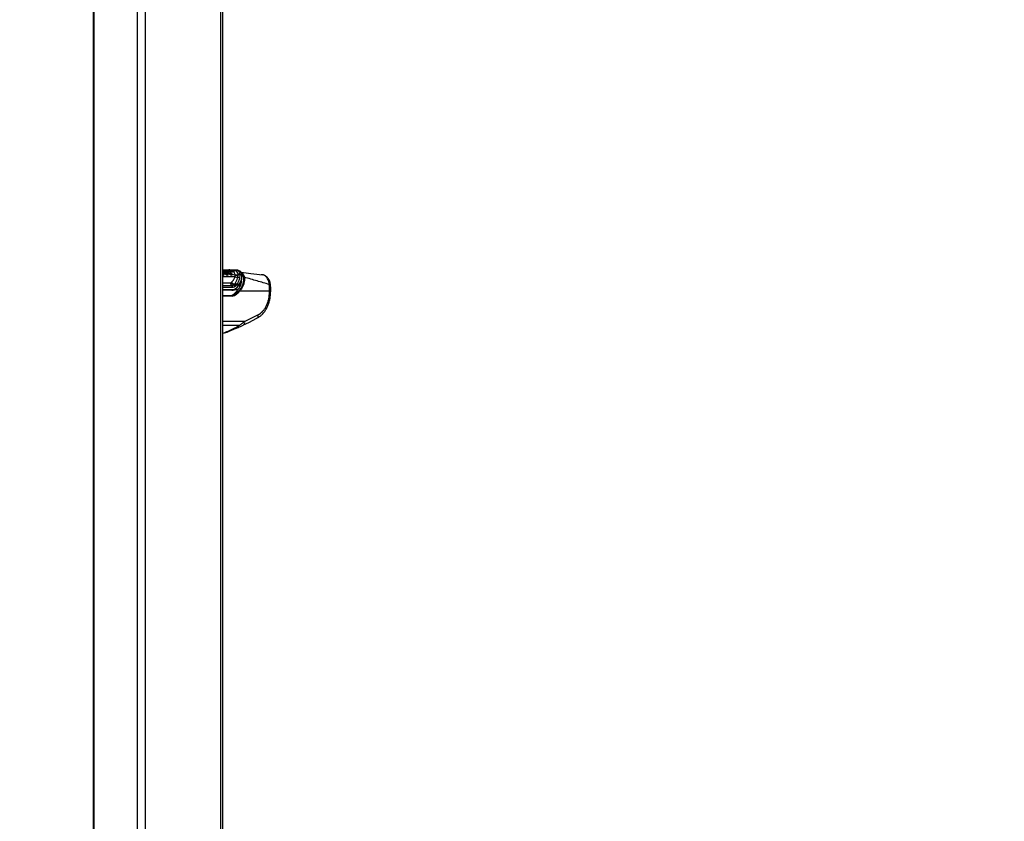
# Model space of a CAD drawing. Header units: millimetres. Extents: x 38476 to 443956, y 24059 to 406945.
# Tile 4 of 75: x 85083 to 131691, y 108602 to 146536. Entities that reach past the tile are written whole.
import ezdxf

# ---------------------------------------------------------------- set-up
doc = ezdxf.new("R2010")
doc.units = ezdxf.units.MM
doc.layers.add('COMPONENT_GEOMETRY', color=7, linetype='Continuous')
doc.styles.add('SLDTEXTSTYLE1', font='TXT', dxfattribs={"width": 0.75})
doc.dimstyles.new('SLDDIMSTYLE0', dxfattribs={"dimtxt": 2500, "dimasz": 165.1, "dimexe": 0, "dimexo": 0.0625, "dimgap": 625, "dimtad": 0, "dimtih": 1, "dimtoh": 1, "dimdec": 0, "dimlfac": 0.02, "dimrnd": 1e-09, "dimzin": 12, "dimdsep": 46, "dimtxsty": 'SLDTEXTSTYLE1', "dimsah": 1, "dimcen": 0.09, "dimadec": 0, "dimazin": 3, "dimtfac": 1, "dimtdec": 0, "dimtofl": 0, "dimtmove": 0, "dimatfit": 3, "dimfxl": 1, "dimfrac": 2, "dimtolj": 1, "dimtzin": 12, "dimarcsym": 0})

# ---------------------------------------------------------------- blocks, each defined once
blk = doc.blocks.new('_D_4')
at = {"layer": 'COMPONENT_GEOMETRY', "color": 7, "ltscale": 50}
for p, q in [((94429, 186096), (42012, 186096)), ((42171, 186096), (42171, 110583)), ((42171, 31102), (42171, 106615)), ((67295, 31102), (42012, 31102))]:
    blk.add_line(p, q, dxfattribs=at)
for points in [[(42171, 186096), (42145, 185931), (42196, 185931)], [(42171, 31102), (42196, 31267), (42145, 31267)]]:
    blk.add_solid(points, dxfattribs=at)
at = {"layer": 'COMPONENT_GEOMETRY', "color": 7, "ltscale": 50, "insert": (38476, 109837), "char_height": 2500, "attachment_point": 1, "style": 'SLDTEXTSTYLE1'}
blk.add_mtext('3100', dxfattribs=at)
blk = doc.blocks.new('_D_6')
at = {"layer": 'COMPONENT_GEOMETRY', "color": 7, "ltscale": 50}
for p, q in [((239590, 151446), (252465, 151446)), ((252307, 151446), (252307, 93258)), ((252307, 31102), (252307, 89290)), ((114137, 31102), (252465, 31102))]:
    blk.add_line(p, q, dxfattribs=at)
for points in [[(252307, 151446), (252281, 151281), (252332, 151281)], [(252307, 31102), (252332, 31267), (252281, 31267)]]:
    blk.add_solid(points, dxfattribs=at)
at = {"layer": 'COMPONENT_GEOMETRY', "color": 7, "ltscale": 50, "insert": (248612, 92512), "char_height": 2500, "attachment_point": 1, "style": 'SLDTEXTSTYLE1'}
blk.add_mtext('2407', dxfattribs=at)

msp = doc.modelspace()

# ---------------------------------------------------------------- linework, layer by layer
at = {"color": 7, "linetype": 'Continuous', "lineweight": 25, "ltscale": 50}
for p, q in [((88559.19, 185584.55), (88559.19, 41884.54)), ((94704.43, 41884.54), (94704.43, 185584.55)), ((94720.86, 134547.75), (94704.43, 134569.46)), ((94719.13, 134689.19), (94713.95, 134688.64)), ((94772.73, 134562.74), (94771.23, 134564.69)), ((94774.92, 134559.86), (94772.73, 134562.74)), ((94784.94, 134572.33), (94786.44, 134570.38)), ((94786.44, 134570.38), (94788.65, 134567.49)), ((94805.62, 134581.13), (94807.87, 134578.17)), ((94807.87, 134578.17), (94903.43, 134558.95)), ((94810, 134660.57), (94810.9, 134660.48)), ((94810.9, 134660.48), (94812.19, 134660.35)), ((94824.61, 134673.48), (94825.92, 134673.35)), ((94915.2, 134662.46), (94825.92, 134673.35)), ((94910.75, 134553.31), (94908.65, 134556.18)), ((94916.46, 134662.33), (94915.2, 134662.46)), ((94915.41, 134536.29), (94998.92, 134519.71)), ((95001.38, 134516.59), (94998.92, 134519.71)), ((95006.05, 134510.9), (95001.38, 134516.59)), ((95012.27, 134527.81), (95014.59, 134524.9)), ((95014.59, 134524.9), (95018.95, 134519.62)), ((95148.03, 134608.77), (95018.45, 134624.64)), ((95033, 134536.68), (95036.95, 134531.88)), ((95036.95, 134531.88), (95121.95, 134514.53)), ((95121.95, 134514.53), (95121.48, 134516.09)), ((95128.39, 134502.78), (95132.43, 134493.03)), ((95132.43, 134493.03), (95132.74, 134492.01)), ((95132.43, 134493.03), (95277.31, 134463.87)), ((95132.74, 134492.01), (95133.26, 134490.14)), ((95151.78, 134608.31), (95148.03, 134608.77)), ((95258.3, 134659.31), (95253.51, 134659.87)), ((95260.52, 134659.03), (95258.3, 134659.31)), ((95277.31, 134463.87), (95277.23, 134482.29)), ((95313.87, 134689.06), (95318.53, 134688.52)), ((95318.53, 134688.52), (95320.66, 134688.28)), ((95415.43, 134676.59), (95320.66, 134688.28)), ((95411.25, 134348.98), (95421.08, 134455.3)), ((95505.56, 134642.52), (95415.43, 134676.59)), ((95419.98, 134481.76), (95418.52, 134497.66)), ((95421.08, 134455.3), (95419.98, 134481.76)), ((95507.29, 134442.74), (95495.85, 134323.69)), ((95505.72, 134489.22), (95506.64, 134471.8)), ((95505.72, 134489.22), (95603.56, 134467.52)), ((95506.64, 134471.8), (95507.29, 134442.74)), ((96572.13, 134463.99), (96507.14, 134467.82)), ((95091.87, 134090.53), (95095.82, 134094.03)), ((95095.82, 134094.03), (95112.39, 134110.47)), ((95209.73, 133985.92), (95220.6, 133996.17)), ((95220.6, 133996.17), (95238.66, 134015.74)), ((95238.66, 134015.74), (95263.69, 134043.64)), ((95263.69, 134043.64), (95279.47, 134063.12)), ((95292.93, 133926.39), (95278.04, 133912.74)), ((95339.53, 133973.37), (95312.13, 133945.56)), ((95355.74, 134005.94), (95339.53, 133973.37)), ((95449.81, 133973.37), (95339.53, 133973.37)), ((95355.74, 134005.94), (95470.67, 134005.94)), ((95470.67, 134005.94), (95449.81, 133973.37)), ((95451.8, 133953.29), (95452.03, 133953.56)), ((95132.02, 133735.14), (94704.43, 133735.14)), ((94704.43, 133486.17), (95119.5, 133486.17)), ((95241.92, 133570.94), (95322.55, 133570.94)), ((96909.34, 133686.17), (95488.44, 133686.17)), ((95726.51, 132248.67), (96359.67, 132565.3))]:
    msp.add_line(p, q, dxfattribs=at)
at = {"color": 8, "linetype": 'Continuous', "lineweight": 25, "ltscale": 50}
for p, q in [((88586.12, 185584.55), (88586.12, 41884.54)), ((90647.04, 185584.55), (90647.04, 41884.54)), ((91016.6, 185584.55), (91016.6, 41884.54)), ((94583.7, 185584.55), (94583.7, 41884.54)), ((94704.43, 134376.22), (95270.2, 134376.22)), ((94788.58, 134662.19), (94810, 134660.57)), ((94971.01, 134675.45), (94852.94, 134670.05)), ((94704.43, 134080.75), (95063.71, 134080.75)), ((94704.43, 133953.74), (95127.54, 133953.74)), ((95164.84, 133869.07), (94704.43, 133869.07)), ((94704.43, 133766.19), (95153.22, 133766.19)), ((95451.27, 133952.68), (95525.91, 133952.68)), ((95137.1, 133458.76), (94704.43, 133458.76)), ((95401.47, 133746.03), (95205.16, 133746.03)), ((95726.51, 132248.67), (94704.43, 132248.67)), ((95469.98, 132060.02), (94704.43, 132060.02))]:
    msp.add_line(p, q, dxfattribs=at)
at = {"color": 8, "linetype": 'Continuous', "lineweight": 25, "ltscale": 50, "flags": 128}
for points in [[(94715.32, 134550.02), (94710.55, 134556.75), (94705.74, 134563.41), (94704.43, 134565.19)], [(94704.43, 134453.83), (94705.38, 134455.68), (94706.47, 134457.39)], [(94711.43, 134688.39), (94707.72, 134687.83), (94706.09, 134687.48)], [(94713.96, 134688.67), (94710.04, 134688.08), (94706.23, 134687.17)], [(94936.82, 134496.29), (94937.17, 134495.57), (94941.51, 134465.35), (94935.82, 134448.46), (94927.3, 134441.24), (94914.92, 134438.59), (94899.2, 134441.31), (94880.03, 134450.05), (94854.98, 134467.63), (94824.74, 134496.1), (94795.01, 134532.4), (94795.01, 134532.4)], [(96958.07, 133983.33), (96956.81, 133986.8), (96950.04, 133992.31), (96937.64, 133996.82), (96919.99, 134000.18), (96897.6, 134002.32)]]:
    msp.add_lwpolyline(points, dxfattribs=at)
at = {"color": 7, "linetype": 'Continuous', "lineweight": 25, "ltscale": 50, "flags": 128}
for points in [[(94730, 134689.06), (94722.52, 134689.44), (94719.14, 134689.22)], [(94795.01, 134532.4), (94792.54, 134535.89), (94790.06, 134539.37), (94787.57, 134542.83), (94785.06, 134546.27), (94782.54, 134549.69), (94780.02, 134553.1), (94777.47, 134556.49), (94774.92, 134559.86)], [(94788.65, 134567.49), (94791.23, 134564.09), (94793.8, 134560.66), (94796.35, 134557.22), (94798.9, 134553.76), (94801.43, 134550.28), (94803.95, 134546.78), (94806.45, 134543.27), (94808.95, 134539.74)], [(94807.87, 134578.17), (94810.49, 134574.72), (94813.09, 134571.24), (94815.69, 134567.75), (94818.27, 134564.24), (94820.83, 134560.71), (94823.39, 134557.17), (94825.93, 134553.6), (94828.46, 134550.02)], [(94909.78, 134550.02), (94909.25, 134550.78), (94908.72, 134551.53), (94908.19, 134552.28), (94907.65, 134553.03), (94907.12, 134553.78), (94906.59, 134554.53), (94906.06, 134555.28), (94905.52, 134556.03)], [(95294.21, 133619.61), (95305.7, 133631.7), (95317.1, 133643.95), (95328.4, 133656.37), (95339.62, 133668.96), (95350.74, 133681.71), (95361.77, 133694.63), (95372.7, 133707.7), (95383.53, 133720.94)], [(96961, 133560.65), (96962.83, 133594.14), (96968.28, 133694.58)], [(95675.19, 132089.03), (95924.06, 132213.47), (96308.36, 132405.69)]]:
    msp.add_lwpolyline(points, dxfattribs=at)
at = {"color": 8, "linetype": 'Continuous', "lineweight": 25, "ltscale": 2500}
for centre, radius, start, end in [((94724.02, 134642.79), 46.68, 95.998867, 111.899031), ((95119.54, 134504.2), 10.6, 16.765623, 76.835649), ((95597.02, 134449.23), 19.42, 7.973184, 70.337863), ((95327.71, 133841.03), 18.74, 324.680691, 36.633647), ((95437.18, 133961.93), 17.04, 330.602972, 42.152631), ((95457.88, 133992.39), 18.63, 334.008995, 46.66379), ((96922.84, 133802.16), 116.77, 263.364817, 292.904724), ((95381.92, 132048.7), 88.78, 300.01833, 7.330927), ((95600.09, 132201.29), 135.01, 303.579527, 20.543485)]:
    msp.add_arc(centre, radius, start, end, dxfattribs=at)
at = {"color": 7, "linetype": 'Continuous', "lineweight": 25, "ltscale": 2500}
for centre, radius, start, end in [((94735.04, 134446.24), 16.46, 149.556207, 207.679956), ((94743.81, 134451.34), 13.46, 153.843349, 224.287694), ((94769.24, 134584.4), 19.81, 275.787474, 322.454834), ((94772.83, 134579.8), 20.04, 275.987707, 322.121628), ((94810.8, 134550.27), 28.06, 95.986745, 142.132043), ((94799.77, 134661.57), 10.28, 272.497988, 354.461975), ((94801.88, 134661.42), 10.36, 272.486596, 354.072379), ((94826.53, 134658.95), 14.41, 92.459424, 174.417824), ((94904.06, 134552.63), 6.35, 37.597306, 95.682804), ((94993.68, 134543.39), 24.25, 282.470984, 320.032868), ((94997.43, 134537.57), 28.02, 287.925615, 320.162248), ((95049, 134494.83), 38.95, 108.011742, 140.487397), ((94902.79, 134611.43), 195.32, 315.347582, 319.860721), ((95114.51, 134444.66), 20.91, 144.817116, 189.412625), ((95135.15, 134454.32), 12.48, 154.7452, 229.544226), ((95120.25, 134505.15), 9.67, 329.499278, 12.589518), ((95156.06, 134726.6), 118.11, 266.100637, 325.595424), ((95159.87, 134728.16), 120.12, 266.135489, 325.02557), ((95309.27, 134621.57), 67.64, 86.093473, 145.520012), ((95313.99, 134621.2), 67.48, 86.141468, 145.615574), ((95316.17, 134621.05), 67.38, 86.171952, 145.686567), ((95383.33, 134583.21), 235.89, 241.341617, 276.798304), ((95349.37, 134689.47), 219.38, 250.800735, 288.77583), ((95361.99, 134674.39), 226.91, 248.088316, 285.093884), ((95415.18, 134207.97), 141.06, 55.118739, 91.593415), ((95450.14, 134369.54), 131.96, 65.090516, 103.864845), ((95448.93, 134351.68), 133.26, 64.33861, 102.546605), ((95445.71, 134322.26), 135.3, 62.92637, 100.489829), ((95707.12, 134311.67), 36.57, 71.280496, 120.916712), ((95247.39, 134093.52), 184.12, 183.975451, 229.388512), ((95311.71, 134219.5), 254.87, 210.398097, 246.413643), ((95314.28, 134244.1), 265.03, 214.487007, 249.300967), ((95325.88, 134263.53), 262.7, 215.639436, 250.606387), ((95055.23, 133871.34), 109.63, 358.813283, 48.730542), ((95126.46, 133761.69), 27.13, 281.80867, 9.536622), ((95139.12, 133851.52), 151.81, 23.780155, 62.283958), ((95152.03, 133852.73), 158.99, 27.601389, 64.451771), ((95171.4, 133871.79), 158.9, 27.664315, 64.957181), ((95198.84, 133897.58), 159.8, 28.309667, 66.059487), ((95230.55, 133918.39), 152.77, 34.964712, 71.324522), ((95334.2, 133839.35), 12.7, 268.114687, 313.869385), ((95114.51, 133463.61), 23.1, 347.885851, 77.520455), ((95315.31, 133534.52), 37.13, 20.909627, 78.751347), ((95451.49, 133666.44), 41.88, 28.096399, 79.180676)]:
    msp.add_arc(centre, radius, start, end, dxfattribs=at)
for centre, major_axis, ratio, start_param, end_param in [((95120.41, 134235.14), (-23.17, 499.73), 0.7063465, 3.10884935, 3.72350434), ((95141.61, 134236.19), (-23.17, 469.72), 0.70624659, 3.10677082, 3.72142581), ((94440.17, 135575.28), (-103.97, 2107.82), 0.70624659, 3.72142581, 3.81498006), ((95073.34, 133986.17), (67.42, 497.76), 0.70062094, 3.23620729, 3.82708896), ((95155.38, 133986.17), (70.7, 497.55), 0.69996931, 3.24072601, 3.83160768), ((95172.98, 133983.76), (70.79, 522.65), 0.70062094, 3.23620729, 3.82708896), ((94586.13, 135186.17), (262.27, 1936.3), 0.70062094, 3.82708896, 3.87061029), ((94668.18, 135186.17), (265.55, 1936.09), 0.70045624, 3.82825334, 3.94454645), ((94685.77, 135183.76), (265.64, 1961.19), 0.70062094, 3.82708896, 3.94338206), ((93644.24, 125514.12), (2776.49, 40435.49), 0.06802614, 4.91718102, 4.92056034)]:
    msp.add_ellipse(centre, major_axis=major_axis, ratio=ratio, start_param=start_param, end_param=end_param, dxfattribs=at)
at = {"color": 7, "linetype": 'Continuous', "lineweight": 25, "ltscale": 50}
for points, knots in [([(94730, 134689.06), (94798.11, 134695.03), (94898.46, 134703.82), (94996.19, 134704.67), (95027.58, 134704.95)], [0, 0, 0, 0, 0.67874978, 1, 1, 1, 1]), ([(95027.58, 134704.95), (95022.38, 134705.12), (95011.98, 134705.48), (94996.79, 134699.82), (94982.64, 134690.18), (94974.88, 134680.36), (94971.01, 134675.45)], [0, 0, 0, 0, 0.24999841, 0.49999996, 0.74999867, 1, 1, 1, 1]), ([(95027.58, 134704.95), (95058.79, 134704.67), (95155.93, 134703.82), (95250.01, 134695.03), (95313.87, 134689.06)], [0, 0, 0, 0, 0.32125022, 1, 1, 1, 1]), ([(94903.43, 134558.95), (94884.77, 134581.98), (94856.79, 134616.51), (94816.09, 134646.53), (94769.64, 134674.29), (94731.74, 134682.24), (94702.63, 134688.34)], [0, 0, 0, 0, 0.32846441, 0.49261643, 0.61017597, 1, 1, 1, 1]), ([(94771.23, 134564.69), (94768.88, 134567.67), (94753.91, 134586.64), (94732.14, 134610.06), (94710.69, 134625.04), (94704.43, 134629.4)], [0, 0, 0, 0, 0.11680275, 0.74258623, 1, 1, 1, 1]), ([(94706.47, 134457.39), (94707.08, 134457.18), (94709.65, 134456.29), (94714.64, 134454.95), (94718.62, 134454.71), (94720.85, 134454.58)], [0, 0, 0, 0, 0.12131907, 0.50747118, 1, 1, 1, 1]), ([(94715.32, 134550.02), (94716.81, 134549.84), (94719.79, 134549.47), (94721.86, 134546.61), (94721.8, 134543.12), (94720.64, 134540.64), (94720.21, 134539.74)], [0, 0, 0, 0, 0.27964296, 0.55927671, 0.83889684, 1, 1, 1, 1]), ([(94731.73, 134457.27), (94732.59, 134457.83), (94736.76, 134460.55), (94743.08, 134471.17), (94742.93, 134488.27), (94736.6, 134512.59), (94727.1, 134528.34), (94720.21, 134539.74)], [0, 0, 0, 0, 0.04143881, 0.20129578, 0.49918017, 0.63727286, 1, 1, 1, 1]), ([(94734.18, 134441.94), (94733.79, 134441.73), (94731.87, 134440.68), (94727.62, 134439.07), (94723.01, 134438.76), (94720.46, 134438.59)], [0, 0, 0, 0, 0.10109216, 0.50337145, 1, 1, 1, 1]), ([(94720.85, 134454.58), (94722.86, 134454.72), (94726.52, 134454.96), (94729.89, 134456.26), (94731.42, 134457.1), (94731.73, 134457.27)], [0, 0, 0, 0, 0.492803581, 0.897036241, 1, 1, 1, 1]), ([(94723.71, 134532.4), (94731.03, 134520.21), (94741.17, 134503.34), (94747.84, 134476.93), (94747.68, 134457.83), (94740.22, 134445.83), (94735.23, 134442.62), (94734.18, 134441.94)], [0, 0, 0, 0, 0.35081828, 0.485424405, 0.783987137, 0.954196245, 1, 1, 1, 1]), ([(94726.05, 134681.23), (94740.15, 134680.4), (94773.03, 134678.47), (94805.86, 134675.29), (94824.61, 134673.48)], [0, 0, 0, 0, 0.42873289, 1, 1, 1, 1]), ([(94772.72, 134562.74), (94773.83, 134562.85), (94776.05, 134563.06), (94779.88, 134564.77), (94783.58, 134567.25), (94785.49, 134569.33), (94786.45, 134570.37)], [0, 0, 0, 0, 0.24999082, 0.50000257, 0.7499824, 1, 1, 1, 1]), ([(94805.62, 134581.13), (94803.87, 134580.94), (94800.38, 134580.56), (94794.34, 134577.57), (94789.53, 134573.92), (94787.27, 134571.33), (94786.44, 134570.38)], [0, 0, 0, 0, 0.2796827, 0.55937902, 0.83906627, 1, 1, 1, 1]), ([(94795.01, 134532.4), (94796.12, 134532.5), (94798.34, 134532.71), (94802.21, 134534.35), (94805.98, 134536.74), (94807.96, 134538.74), (94808.95, 134539.74)], [0, 0, 0, 0, 0.24999429, 0.49999148, 0.75001434, 1, 1, 1, 1]), ([(94989.46, 134532.14), (94973.2, 134551.66), (94946.42, 134583.83), (94884.56, 134630.53), (94836.6, 134642.51), (94802.33, 134651.07)], [0, 0, 0, 0, 0.30594293, 0.504043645, 1, 1, 1, 1]), ([(94828.46, 134550.02), (94826.71, 134549.84), (94823.2, 134549.47), (94817.07, 134546.61), (94812.16, 134543.12), (94809.81, 134540.64), (94808.95, 134539.74)], [0, 0, 0, 0, 0.27964176, 0.55927433, 0.83890174, 1, 1, 1, 1]), ([(94808.95, 134539.74), (94817.7, 134528.35), (94833.58, 134507.7), (94861.32, 134481.38), (94884.42, 134464.64), (94902.13, 134456.27), (94915.68, 134453.78), (94925.58, 134456.29), (94931.55, 134460.34), (94932.62, 134464.29), (94932.85, 134465.12)], [0, 0, 0, 0, 0.25552825, 0.46341188, 0.6109329, 0.71444732, 0.80200031, 0.88710637, 0.9762889, 1, 1, 1, 1]), ([(94824.62, 134673.48), (94822.99, 134673.41), (94819.71, 134673.29), (94815.2, 134669.77), (94812.23, 134665.14), (94811.25, 134661.73), (94810.9, 134660.48)], [0, 0, 0, 0, 0.27962541, 0.55921861, 0.83883122, 1, 1, 1, 1]), ([(94812.19, 134660.35), (94812.75, 134660.29), (94847.83, 134656.44), (94896.59, 134638.5), (94959.3, 134592.47), (94986.68, 134559.55), (95003.3, 134539.56)], [0, 0, 0, 0, 0.00796253, 0.49576371, 0.69387344, 1, 1, 1, 1]), ([(94825.92, 134673.35), (94838.04, 134671.48), (94885.78, 134664.15), (94956.47, 134627.54), (95003.39, 134572.59), (95022.62, 134550.06)], [0, 0, 0, 0, 0.167171, 0.65860249, 1, 1, 1, 1]), ([(94828.46, 134550.02), (94836.72, 134539.32), (94851.46, 134520.24), (94876.33, 134497.1), (94895.23, 134483.89), (94907.81, 134478.22), (94916.6, 134476.87), (94923.4, 134478.86), (94928.56, 134484.77), (94931.23, 134497.18), (94927.84, 134519.63), (94916.52, 134538.68), (94909.78, 134550.02)], [0, 0, 0, 0, 0.18155098, 0.32379457, 0.40885202, 0.4622954, 0.5041855, 0.54598374, 0.60055807, 0.67730413, 0.80790481, 1, 1, 1, 1]), ([(94905.52, 134556.03), (94905.51, 134556.04), (94904.83, 134557.02), (94904.13, 134557.99), (94903.43, 134558.95)], [0, 0, 0, 0, 0.00964987, 1, 1, 1, 1]), ([(94905.52, 134556.03), (94907.04, 134555.86), (94910.08, 134555.52), (94911.18, 134553.43), (94911.72, 134552.38)], [0, 0, 0, 0, 0.49998338, 1, 1, 1, 1]), ([(94909.78, 134550.02), (94911.3, 134549.86), (94914.33, 134549.52), (94915.42, 134547.45), (94915.96, 134546.41)], [0, 0, 0, 0, 0.50000822, 1, 1, 1, 1]), ([(94933.02, 134464.99), (94934.24, 134467.25), (94937.8, 134473.83), (94939.01, 134488.27), (94935.55, 134510.48), (94926.28, 134532.18), (94916.71, 134545.25), (94914.33, 134548.51)], [0, 0, 0, 0, 0.08537702, 0.24877229, 0.50409061, 0.87638636, 1, 1, 1, 1]), ([(95103.77, 134548.81), (95084.09, 134570.64), (95050.42, 134607.98), (94994.57, 134641.42), (94951.62, 134657.21), (94925.25, 134661.05), (94916.46, 134662.33)], [0, 0, 0, 0, 0.36024328, 0.61647739, 0.8720902, 1, 1, 1, 1]), ([(95253.51, 134659.87), (95173.61, 134666.87), (95080.58, 134675.03), (94984.57, 134675.39), (94971.01, 134675.45)], [0, 0, 0, 0, 0.8587374, 1, 1, 1, 1]), ([(94989.46, 134532.14), (94990.56, 134532.23), (94992.78, 134532.43), (94996.63, 134534.08), (95000.37, 134536.5), (95002.32, 134538.54), (95003.3, 134539.56)], [0, 0, 0, 0, 0.2499904, 0.5000089, 0.74996751, 1, 1, 1, 1]), ([(94998.92, 134519.71), (94997.67, 134521.31), (94994.39, 134525.51), (94991.34, 134529.6), (94989.46, 134532.14)], [0, 0, 0, 0, 0.38107116, 1, 1, 1, 1]), ([(95014.58, 134524.91), (95013.61, 134523.9), (95011.65, 134521.87), (95008.05, 134519.26), (95004.42, 134517.3), (95002.4, 134516.82), (95001.4, 134516.58)], [0, 0, 0, 0, 0.24999405, 0.50000679, 0.75000213, 1, 1, 1, 1]), ([(95022.62, 134550.06), (95020.88, 134549.88), (95017.39, 134549.53), (95011.31, 134546.62), (95006.45, 134543.03), (95004.14, 134540.49), (95003.3, 134539.56)], [0, 0, 0, 0, 0.27965552, 0.55931849, 0.83895024, 1, 1, 1, 1]), ([(95003.3, 134539.56), (95005.08, 134537.17), (95007.97, 134533.29), (95011.08, 134529.32), (95012.27, 134527.81)], [0, 0, 0, 0, 0.618312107, 1, 1, 1, 1]), ([(95041.74, 134474.16), (95034.35, 134481.03), (95021.53, 134492.96), (95010.66, 134505.57), (95006.05, 134510.9)], [0, 0, 0, 0, 0.57628852, 1, 1, 1, 1]), ([(95033, 134536.68), (95031.41, 134536.28), (95028.22, 134535.49), (95022.46, 134532.12), (95017.75, 134528.34), (95015.44, 134525.82), (95014.59, 134524.9)], [0, 0, 0, 0, 0.2797594, 0.55949555, 0.83924241, 1, 1, 1, 1]), ([(95018.95, 134519.62), (95023.25, 134514.63), (95033.35, 134502.94), (95045.27, 134491.87), (95052.11, 134485.52)], [0, 0, 0, 0, 0.42636473, 1, 1, 1, 1]), ([(95022.62, 134550.06), (95023.73, 134548.58), (95025.94, 134545.63), (95029.41, 134541.17), (95031.81, 134538.17), (95033, 134536.68)], [0, 0, 0, 0, 0.335834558, 0.671419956, 1, 1, 1, 1]), ([(95036.95, 134531.88), (95045.46, 134522.42), (95058.68, 134507.75), (95079.41, 134490.73), (95092.84, 134482.31), (95102.94, 134478.22), (95110.38, 134476.87), (95117.42, 134478.55), (95123.17, 134484.73), (95125.78, 134497.01), (95123.32, 134508.28), (95121.95, 134514.53)], [0, 0, 0, 0, 0.23198272, 0.36006543, 0.46687018, 0.51258808, 0.57221444, 0.63194249, 0.71167477, 0.84017281, 1, 1, 1, 1]), ([(95093.88, 134441.24), (95092.67, 134441.64), (95083.67, 134444.67), (95065.24, 134454.68), (95049.79, 134467.48), (95041.74, 134474.16)], [0, 0, 0, 0, 0.06955515, 0.51521309, 1, 1, 1, 1]), ([(95052.11, 134485.52), (95059.33, 134479.54), (95072.81, 134468.37), (95088.84, 134459.59), (95096.43, 134457.03), (95097.42, 134456.7)], [0, 0, 0, 0, 0.50087368, 0.93492612, 1, 1, 1, 1]), ([(95127.05, 134444.82), (95125.38, 134443.53), (95120.74, 134439.96), (95111.35, 134438.07), (95101.32, 134439.1), (95095.9, 134440.66), (95093.88, 134441.24)], [0, 0, 0, 0, 0.21945455, 0.60641126, 0.85296191, 1, 1, 1, 1]), ([(95097.42, 134456.7), (95099.05, 134456.23), (95103.36, 134454.99), (95111.35, 134454.16), (95118.83, 134455.7), (95122.51, 134458.59), (95123.86, 134459.65)], [0, 0, 0, 0, 0.14734175, 0.39110015, 0.7755666, 1, 1, 1, 1]), ([(95121.48, 134516.09), (95121.22, 134516.87), (95119.85, 134521.07), (95116.65, 134528.71), (95111.1, 134538.91), (95106.21, 134545.51), (95103.77, 134548.81)], [0, 0, 0, 0, 0.06994172, 0.3797795, 0.68985505, 1, 1, 1, 1]), ([(95123.97, 134520.06), (95119.52, 134529.46), (95114.5, 134540.1), (95106.82, 134549.45), (95105.94, 134550.53)], [0, 0, 0, 0, 0.88441646, 1, 1, 1, 1]), ([(95112.39, 134110.47), (95133.76, 134133.58), (95174.49, 134177.62), (95234.68, 134265.52), (95256.47, 134333.42), (95270.2, 134376.22)], [0, 0, 0, 0, 0.28989535, 0.55241386, 1, 1, 1, 1]), ([(95122.46, 134515.57), (95121.93, 134517.1), (95121.15, 134519.38), (95119.61, 134521.56), (95119.1, 134522.28)], [0, 0, 0, 0, 0.66915002, 1, 1, 1, 1]), ([(95123.86, 134459.65), (95124.92, 134460.8), (95129.29, 134465.54), (95131.93, 134476.51), (95131.21, 134489.62), (95129.3, 134497.36), (95128.58, 134500.25)], [0, 0, 0, 0, 0.12429339, 0.51140682, 0.81783527, 1, 1, 1, 1]), ([(95133.26, 134490.14), (95134.01, 134487.02), (95136.03, 134478.57), (95136.68, 134463.98), (95133.44, 134451.63), (95128.34, 134446.19), (95127.05, 134444.82)], [0, 0, 0, 0, 0.17543178, 0.47472804, 0.86803252, 1, 1, 1, 1]), ([(95277.23, 134482.29), (95272.67, 134505.71), (95266.82, 134535.75), (95232.37, 134579.19), (95196.38, 134600.9), (95159.1, 134607.09), (95151.78, 134608.31)], [0, 0, 0, 0, 0.36977416, 0.47412578, 0.89669032, 1, 1, 1, 1]), ([(95418.52, 134497.66), (95410.18, 134530.28), (95393.6, 134595.13), (95327.96, 134645.28), (95277.82, 134655.5), (95260.52, 134659.03)], [0, 0, 0, 0, 0.39865578, 0.79244749, 1, 1, 1, 1]), ([(95270.2, 134376.22), (95273.78, 134402.02), (95277.84, 134431.36), (95277.37, 134460.37), (95277.31, 134463.87)], [0, 0, 0, 0, 0.87948217, 1, 1, 1, 1]), ([(95279.47, 134063.12), (95304.66, 134100.33), (95355.53, 134175.45), (95394.8, 134274.1), (95407.65, 134332.56), (95411.25, 134348.98)], [0, 0, 0, 0, 0.41375991, 0.83531713, 1, 1, 1, 1]), ([(95320.66, 134688.28), (95356.41, 134678.75), (95427.3, 134659.86), (95488.39, 134580.84), (95500.65, 134516.03), (95505.72, 134489.22)], [0, 0, 0, 0, 0.37360025, 0.74094324, 1, 1, 1, 1]), ([(95495.85, 134323.69), (95481.72, 134269.07), (95453.04, 134158.21), (95388.49, 134057.19), (95355.74, 134005.94)], [0, 0, 0, 0, 0.4927064, 1, 1, 1, 1]), ([(95383.53, 133720.94), (95421.34, 133769.45), (95498.2, 133868.06), (95561.58, 134017.33), (95590.59, 134152.69), (95587.28, 134227.52), (95585.6, 134265.42)], [0, 0, 0, 0, 0.29381768, 0.59721354, 0.79602384, 1, 1, 1, 1]), ([(95459.36, 133707.58), (95487.29, 133740.87), (95546.81, 133811.8), (95618.8, 133933.48), (95671.34, 134067.27), (95699.11, 134207.32), (95691.96, 134297.34), (95688.33, 134343.05)], [0, 0, 0, 0, 0.1789798, 0.38135391, 0.58779031, 0.79071225, 1, 1, 1, 1]), ([(95470.67, 134005.94), (95500.1, 134056.97), (95556.56, 134154.85), (95603.07, 134313.95), (95603.39, 134415.81), (95603.56, 134467.52)], [0, 0, 0, 0, 0.34902213, 0.66957961, 1, 1, 1, 1]), ([(95473.74, 133984.8), (95478.32, 133991.02), (95504.51, 134026.58), (95541.82, 134099.92), (95582.89, 134203.02), (95607.1, 134310.36), (95616.54, 134394.14), (95612.64, 134440.03), (95611.67, 134451.53)], [0, 0, 0, 0, 0.04490162, 0.25688934, 0.48106257, 0.70580412, 0.92623407, 1, 1, 1, 1]), ([(95718.86, 134346.31), (95722.75, 134300.35), (95730.67, 134206.95), (95703.67, 134062.47), (95650.47, 133921.98), (95577.88, 133795.43), (95516.76, 133720.77), (95488.44, 133686.17)], [0, 0, 0, 0, 0.20330042, 0.41317571, 0.61525049, 0.82170207, 1, 1, 1, 1]), ([(95614.65, 134451.33), (95613.56, 134467.67), (95610.95, 134506.74), (95589.62, 134560.64), (95557.11, 134609.35), (95527.19, 134630.97), (95513.38, 134640.95)], [0, 0, 0, 0, 0.20529554, 0.4908498, 0.76504609, 1, 1, 1, 1]), ([(95567.75, 134587.92), (95721.87, 134568.97), (96062.11, 134527.12), (96391.79, 134486.31), (96572.13, 134463.99)], [0, 0, 0, 0, 0.45297584, 1, 1, 1, 1]), ([(96897.6, 134002.32), (96707.58, 134059.14), (96327.08, 134172.91), (95921.76, 134288.46), (95718.86, 134346.31)], [0, 0, 0, 0, 0.49940387, 1, 1, 1, 1]), ([(96897.6, 134002.32), (96889.91, 134049.94), (96876.98, 134129.97), (96840.32, 134228.95), (96800.63, 134304.79), (96752.45, 134367.91), (96697.49, 134416.74), (96637.02, 134450.81), (96593.76, 134459.59), (96572.13, 134463.99)], [0, 0, 0, 0, 0.19646234, 0.33015255, 0.4638467, 0.59793407, 0.73202529, 0.86601258, 1, 1, 1, 1]), ([(96957.09, 133983.34), (96953.67, 134008.24), (96945.82, 134065.5), (96920.57, 134150.59), (96884.33, 134233.69), (96838.21, 134305.81), (96785.52, 134364.28), (96725.41, 134411.23), (96657.79, 134444.23), (96605.5, 134461.81), (96575.74, 134462.88), (96572.27, 134463.01)], [0, 0, 0, 0, 0.104717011, 0.240806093, 0.38029287, 0.506587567, 0.629301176, 0.745914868, 0.8602351, 0.983706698, 1, 1, 1, 1]), ([(95063.71, 134080.75), (95063.83, 134080.75), (95069.96, 134080.77), (95080.04, 134082.55), (95088.5, 134088.26), (95091.87, 134090.53)], [0, 0, 0, 0, 0.01210352, 0.60630152, 1, 1, 1, 1]), ([(95127.54, 133953.74), (95146, 133956.02), (95175.24, 133959.62), (95200.44, 133978.84), (95209.73, 133985.92)], [0, 0, 0, 0, 0.63147408, 1, 1, 1, 1]), ([(95278.04, 133912.74), (95262.72, 133901.55), (95227.53, 133875.87), (95187.45, 133871.53), (95164.84, 133869.07)], [0, 0, 0, 0, 0.43561033, 1, 1, 1, 1]), ([(95312.13, 133945.56), (95307.36, 133940.79), (95300.96, 133934.4), (95294.56, 133928.02), (95292.93, 133926.39)], [0, 0, 0, 0, 0.7455433, 1, 1, 1, 1]), ([(95343, 133830.2), (95352.4, 133839.94), (95389.99, 133878.91), (95425.44, 133921.57), (95452.03, 133953.56)], [0, 0, 0, 0, 0.25006634, 1, 1, 1, 1]), ([(95451.18, 133953.8), (95453.94, 133956.77), (95463.03, 133966.56), (95469.58, 133977.03), (95474.14, 133984.31)], [0, 0, 0, 0, 0.30385022, 1, 1, 1, 1]), ([(96909.34, 133686.17), (96911.1, 133738.57), (96914.67, 133844.75), (96903.34, 133949.34), (96897.6, 134002.32)], [0, 0, 0, 0, 0.493477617, 1, 1, 1, 1]), ([(96968.15, 133694.53), (96968.32, 133696.83), (96971.44, 133739.91), (96970.78, 133824.94), (96966.8, 133919.69), (96958.83, 133971.54), (96957.04, 133983.25)], [0, 0, 0, 0, 0.02386501, 0.4481648, 0.87540768, 1, 1, 1, 1]), ([(96311.73, 132407.45), (96355.48, 132432.35), (96436.69, 132478.6), (96539.83, 132567.65), (96619.5, 132652.49), (96678.34, 132727.75), (96719.86, 132788.8), (96759.49, 132853.4), (96808.4, 132944.45), (96856.12, 133056.4), (96896.09, 133176.79), (96925.43, 133290.33), (96949.76, 133420.16), (96957.13, 133512.21), (96961, 133560.68)], [0, 0, 0, 0, 0.123733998, 0.229726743, 0.317257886, 0.387417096, 0.440644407, 0.477567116, 0.550044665, 0.66096994, 0.731503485, 0.811635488, 0.90082555, 1, 1, 1, 1]), ([(96359.67, 132565.3), (96395.63, 132585.8), (96467.75, 132626.92), (96567.48, 132716.42), (96658.4, 132823.52), (96737.46, 132947.76), (96802.84, 133086.7), (96852.85, 133236.15), (96888.26, 133392.76), (96897.47, 133499.14), (96902.07, 133552.29)], [0, 0, 0, 0, 0.12440485, 0.24947445, 0.37385507, 0.49898973, 0.62338702, 0.7492229, 0.87470114, 1, 1, 1, 1]), ([(94704.43, 131688.86), (94710.34, 131690.73), (94754.53, 131704.71), (94842.63, 131735.67), (94971.86, 131783.04), (95113.49, 131838.96), (95267.31, 131902.38), (95371.1, 131947.62), (95426.37, 131971.72)], [0, 0, 0, 0, 0.02226031, 0.16636829, 0.34238767, 0.5358588, 0.75281797, 1, 1, 1, 1]), ([(95425.89, 131971.79), (95460.06, 131987.1), (95540.57, 132023.17), (95622.79, 132062.41), (95668.92, 132086.04), (95674.71, 132089)], [0, 0, 0, 0, 0.39197628, 0.92379305, 1, 1, 1, 1]), ([(95469.98, 132060.02), (95515.43, 132091.04), (95606.95, 132153.49), (95686.48, 132216.8), (95726.51, 132248.67)], [0, 0, 0, 0, 0.49661708, 1, 1, 1, 1])]:
    msp.add_open_spline(points, degree=3, knots=knots, dxfattribs=at)
at = {"color": 8, "linetype": 'Continuous', "lineweight": 25, "ltscale": 50}
for points, knots in [([(94704.43, 134669.52), (94707.86, 134667.84), (94719.67, 134662.06), (94755.57, 134637.08), (94784.09, 134605.2), (94805.62, 134581.13)], [0, 0, 0, 0, 0.091057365, 0.31381137, 1, 1, 1, 1]), ([(94704.43, 134647.09), (94714.97, 134639.9), (94741.11, 134622.07), (94767.24, 134594.73), (94782.53, 134575.37), (94784.94, 134572.33)], [0, 0, 0, 0, 0.362942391, 0.899766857, 1, 1, 1, 1]), ([(94704.43, 134577.75), (94708.07, 134577.04), (94730.4, 134572.69), (94752.62, 134568.33), (94771.23, 134564.69)], [0, 0, 0, 0, 0.162746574, 1, 1, 1, 1]), ([(94704.43, 134482.62), (94707.66, 134481.04), (94713.79, 134478.05), (94722.15, 134476.9), (94728.95, 134478.85), (94734.1, 134484.78), (94736.78, 134497.18), (94733.39, 134519.63), (94722.06, 134538.68), (94715.32, 134550.02)], [0, 0, 0, 0, 0.07976433, 0.15145328, 0.22299013, 0.31638744, 0.44773211, 0.67124462, 1, 1, 1, 1]), ([(94720.46, 134438.59), (94717.64, 134438.76), (94712.64, 134439.07), (94707.06, 134440.53), (94704.53, 134441.38), (94704.43, 134441.42)], [0, 0, 0, 0, 0.55406119, 0.98283596, 1, 1, 1, 1]), ([(94951.58, 134654.74), (94957.3, 134659.74), (94964.26, 134665.82), (94969.99, 134673.99), (94971.01, 134675.45)], [0, 0, 0, 0, 0.82168768, 1, 1, 1, 1]), ([(95121.48, 134516.09), (95123.18, 134515.34), (95126.59, 134513.83), (95129.02, 134510.99), (95129.03, 134509.2), (95129.03, 134509.02)], [0, 0, 0, 0, 0.47241947, 0.94483672, 1, 1, 1, 1]), ([(95603.56, 134467.52), (95597.46, 134498.44), (95583.97, 134566.91), (95544.65, 134628.53), (95508.49, 134641.47), (95505.56, 134642.52)], [0, 0, 0, 0, 0.4308602, 0.95392089, 1, 1, 1, 1]), ([(95588.28, 134557.71), (95590.58, 134556.9), (95633.98, 134541.74), (95686.36, 134467.44), (95708.91, 134383.39), (95718.86, 134346.31)], [0, 0, 0, 0, 0.03030346, 0.57211644, 1, 1, 1, 1]), ([(95688.33, 134343.05), (95680.5, 134380.18), (95667.37, 134442.56), (95626.35, 134481.04), (95609.76, 134496.61)], [0, 0, 0, 0, 0.59536891, 1, 1, 1, 1]), ([(96958.6, 133560.79), (96959.26, 133560.22), (96962.23, 133557.66), (96944.83, 133554.33), (96916.32, 133552.97), (96902.07, 133552.29)], [0, 0, 0, 0, 0.12647683, 0.56324055, 1, 1, 1, 1]), ([(96359.67, 132565.3), (96362.22, 132544.02), (96367.49, 132500.04), (96351.28, 132446.16), (96329.35, 132413.83), (96310.85, 132408.54), (96307.54, 132407.6)], [0, 0, 0, 0, 0.29708921, 0.6139913, 0.93089051, 1, 1, 1, 1]), ([(94704.43, 131702.6), (94742.38, 131717), (94825.63, 131748.61), (94996.21, 131822.09), (95218.32, 131926.5), (95384.07, 132014.44), (95469.98, 132060.02)], [0, 0, 0, 0, 0.13664072, 0.29979819, 0.63706491, 1, 1, 1, 1])]:
    msp.add_open_spline(points, degree=3, knots=knots, dxfattribs=at)

# ---------------------------------------------------------------- dimensions: what is measured, and where the dimension line sits
at = {"layer": 'COMPONENT_GEOMETRY', "color": 7, "ltscale": 50}
for base, p1, p2, picture, middle in [((42170.8, 31102.15), (94492.3, 186095.84), (67358.07, 31102.15), '_D_4', (42170.8, 108598.99)), ((252306.67, 31102.15), (239526.37, 151445.89), (114073.43, 31102.15), '_D_6', (252306.67, 91274.02))]:
    dim = msp.add_linear_dim(base=base, p1=p1, p2=p2, angle=90, dimstyle='SLDDIMSTYLE0', dxfattribs=at)
    dim.commit()
    dim.dimension.update_dxf_attribs({"geometry": picture, "text_midpoint": middle, "dimtype": 160})

doc.saveas('drawing.dxf')
